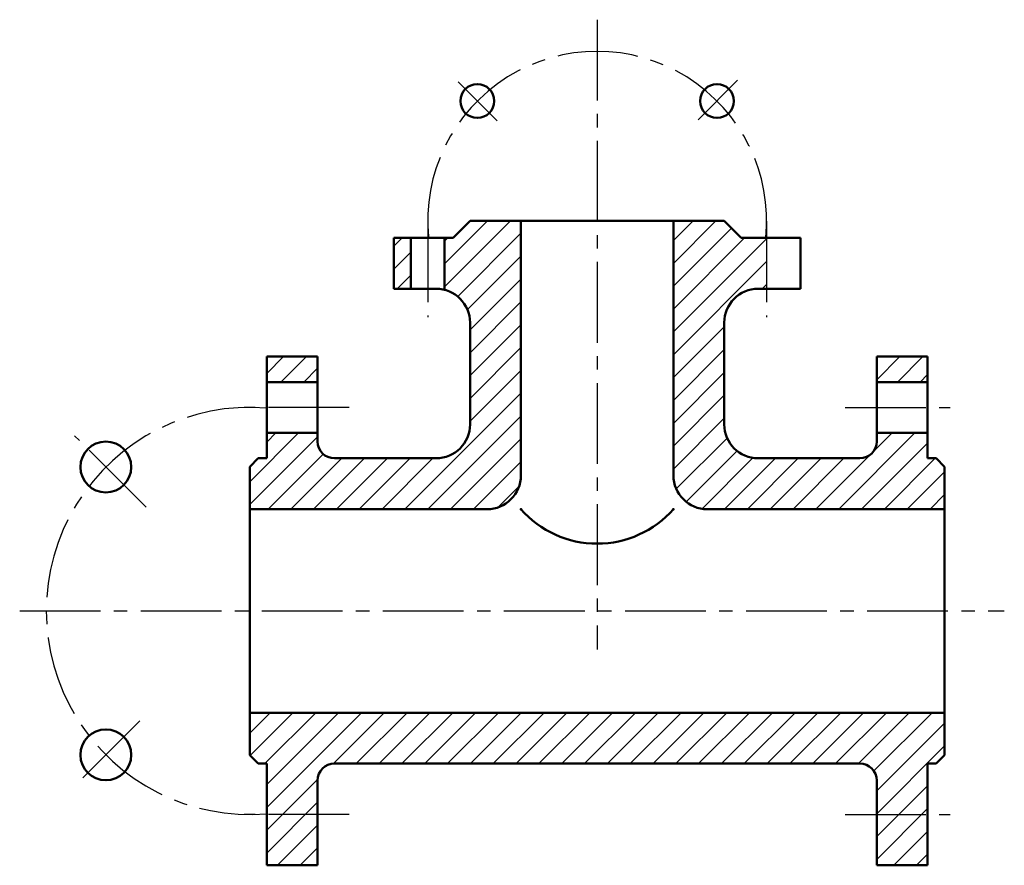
# Model space of a CAD drawing. Header units: millimetres. Extents: x 1112.4 to 1170.5, y 128.1 to 178.
import ezdxf

# ---------------------------------------------------------------- set-up
doc = ezdxf.new("R2010")
doc.units = ezdxf.units.MM
doc.header["$LTSCALE"] = 0.5
doc.header["$PDSIZE"] = 5
doc.linetypes.add('CENTER2', pattern=[28.575, 19.05, -3.175, 3.175, -3.175])
for name, color, linetype, lineweight in [('剖面线层', 7, 'Continuous', 18), ('点画线层', 3, 'CENTER2', 25), ('粗实线层', 7, 'Continuous', 50)]:
    doc.layers.add(name, color=color, linetype=linetype, lineweight=lineweight)

# ---------------------------------------------------------------- blocks, each defined once
blk = doc.blocks.new('fg')
at = {"layer": '剖面线层', "ltscale": 0.5}
h = blk.add_hatch(dxfattribs=at)
h.set_pattern_fill('ANSI31', scale=0.3, style=0)
h.set_pattern_definition([(45, (-1129.1438, -160.5871), (-0.6735192, 0.6735192), [])])
h.paths.add_polyline_path([(0.819, -29.459), (-2.181, -29.459), (-2.181, -32.459), (0.819, -32.459)])
h.paths.add_polyline_path([(37.819, -25.959), (37.819, -23.459), (-3.181, -23.459), (-3.181, -25.959), (-2.681, -26.459), (-2.181, -26.459), (-2.181, -29.459), (0.819, -29.459), (0.819, -27.459, -0.414214), (1.819, -26.459), (32.819, -26.459, -0.414214), (33.819, -27.459), (33.819, -29.459), (36.819, -29.459), (36.819, -26.459), (37.319, -26.459)])
h.paths.add_polyline_path([(36.819, -29.459), (33.819, -29.459), (33.819, -32.459), (36.819, -32.459)])
h.paths.add_polyline_path([(36.819, -2.459), (33.819, -2.459), (33.819, -3.959), (36.819, -3.959)], flags=17)
h.paths.add_polyline_path([(37.819, -8.959), (37.319, -8.459), (36.819, -8.459), (36.819, -6.959), (33.819, -6.959), (33.819, -7.459, -0.414214), (32.819, -8.459), (26.819, -8.459, -0.414214), (24.819, -6.459), (24.819, -0.459, -0.414214), (26.819, 1.541), (27.319, 1.541), (27.319, 4.541), (25.819, 4.541), (24.819, 5.541), (21.819, 5.541), (21.819, -9.459, 0.414214), (23.819, -11.459), (37.819, -11.459)])
h.paths.add_polyline_path([(12.819, -9.459), (12.819, 5.541), (9.819, 5.541), (8.819, 4.541), (8.319, 4.541), (8.319, 1.477, -0.341999), (9.819, -0.459), (9.819, -6.459, -0.414214), (7.819, -8.459), (1.819, -8.459, -0.414214), (0.819, -7.459), (0.819, -6.959), (-2.181, -6.959), (-2.181, -8.459), (-2.681, -8.459), (-3.181, -8.959), (-3.181, -11.459), (10.819, -11.459, 0.414214)])
h.paths.add_polyline_path([(0.819, -2.459), (-2.181, -2.459), (-2.181, -3.959), (0.819, -3.959)], flags=17)
h.paths.add_polyline_path([(6.319, 4.541), (5.319, 4.541), (5.319, 1.541), (6.319, 1.541)], flags=16)
at = {"layer": '点画线层', "color": 7, "ltscale": 0.5}
for p, q in [((17.319, 17.407), (17.319, -19.725)), ((11.418, 11.441), (9.109, 13.751)), ((23.275, 11.497), (25.609, 13.832)), ((7.319, 5.518), (7.319, -0.134)), ((27.319, 5.518), (27.319, -0.134)), ((2.689, -5.459), (-3.512, -5.459)), ((31.948, -5.459), (38.149, -5.459)), ((-9.297, -11.344), (-13.517, -7.124)), ((-16.754, -17.459), (41.344, -17.459)), ((-9.664, -23.942), (-13.282, -27.56)), ((2.689, -29.459), (-3.512, -29.459)), ((31.948, -29.459), (38.149, -29.459))]:
    blk.add_line(p, q, dxfattribs=at)
for centre, radius, start, end in [((17.319, 5.541), 10, 354.26083, 185.73917), ((-3.181, -17.459), 12.005, 85.22162, 274.77838)]:
    blk.add_arc(centre, radius, start, end, dxfattribs=at)
at = {"layer": '粗实线层', "color": 7, "ltscale": 0.5}
for p, q in [((8.819, 4.541), (9.819, 5.541)), ((9.819, 5.541), (24.819, 5.541)), ((12.819, 5.541), (12.819, -9.459)), ((21.819, 5.541), (21.819, -9.459)), ((25.819, 4.541), (24.819, 5.541)), ((8.819, 4.541), (5.319, 4.541)), ((5.319, 4.541), (5.319, 1.541)), ((6.319, 4.541), (6.319, 1.541)), ((8.319, 4.541), (8.319, 1.477)), ((25.819, 4.541), (29.319, 4.541)), ((29.319, 4.541), (29.319, 1.541)), ((5.319, 1.541), (7.819, 1.541)), ((29.319, 1.541), (26.819, 1.541)), ((9.819, -0.459), (9.819, -6.459)), ((24.819, -0.459), (24.819, -6.459)), ((-2.181, -8.459), (-2.181, -2.459)), ((-2.181, -2.459), (0.819, -2.459)), ((0.819, -2.459), (0.819, -7.459)), ((36.819, -2.459), (33.819, -2.459)), ((33.819, -2.459), (33.819, -7.459)), ((36.819, -8.459), (36.819, -2.459)), ((0.819, -3.959), (-2.181, -3.959)), ((33.819, -3.959), (36.819, -3.959)), ((0.819, -6.959), (-2.181, -6.959)), ((33.819, -6.959), (36.819, -6.959)), ((-3.181, -8.959), (-2.681, -8.459)), ((-2.681, -8.459), (-3.181, -8.959)), ((-2.681, -8.459), (-2.181, -8.459)), ((1.819, -8.459), (7.819, -8.459)), ((26.819, -8.459), (32.819, -8.459)), ((36.819, -8.459), (37.319, -8.459)), ((37.319, -8.459), (37.819, -8.959)), ((-3.181, -25.959), (-3.181, -8.959)), ((37.819, -8.959), (37.819, -25.959)), ((-3.181, -11.459), (10.819, -11.459)), ((23.819, -11.459), (37.819, -11.459)), ((37.819, -25.959), (37.819, -17.459)), ((-3.181, -23.459), (37.819, -23.459)), ((-3.181, -25.959), (-2.681, -26.459)), ((37.319, -26.459), (37.819, -25.959)), ((-2.181, -26.459), (-2.681, -26.459)), ((-2.681, -26.459), (-2.181, -26.459)), ((-2.681, -26.459), (-2.181, -26.459)), ((-2.181, -26.459), (-2.181, -32.459)), ((32.819, -26.459), (1.819, -26.459)), ((37.319, -26.459), (36.819, -26.459)), ((37.319, -26.459), (36.819, -26.459)), ((36.819, -26.459), (36.819, -32.459)), ((0.819, -32.459), (0.819, -27.459)), ((33.819, -32.459), (33.819, -27.459)), ((-2.181, -32.459), (0.819, -32.459)), ((36.819, -32.459), (33.819, -32.459))]:
    blk.add_line(p, q, dxfattribs=at)
for centre, radius in [((10.248, 12.612), 1), ((24.39, 12.612), 1), ((-11.67, -8.971), 1.5), ((-11.67, -25.948), 1.5)]:
    blk.add_circle(centre, radius, dxfattribs=at)
for centre, radius, start, end in [((7.819, -0.459), 2, 0, 90), ((26.819, -0.459), 2, 90, 180), ((7.819, -6.459), 2, 270, 0), ((26.819, -6.459), 2, 180, 270), ((1.819, -7.459), 1, 180, 270), ((32.819, -7.459), 1, 270, 0), ((10.819, -9.459), 2, 270, 0), ((23.819, -9.459), 2, 180, 270), ((17.319, -7.491), 6, 221.40962, 318.59038), ((1.819, -27.459), 1, 90, 180), ((32.819, -27.459), 1, 0, 90)]:
    blk.add_arc(centre, radius, start, end, dxfattribs=at)
for p in [(12.819, -11.459), (21.819, -11.459)]:
    blk.add_point(p, dxfattribs=at)

msp = doc.modelspace()

# ---------------------------------------------------------------- block references
at = {"layer": '粗实线层', "color": 7}
msp.add_blockref('fg', (1129.144, 160.587), dxfattribs=at)

doc.saveas('drawing.dxf')
